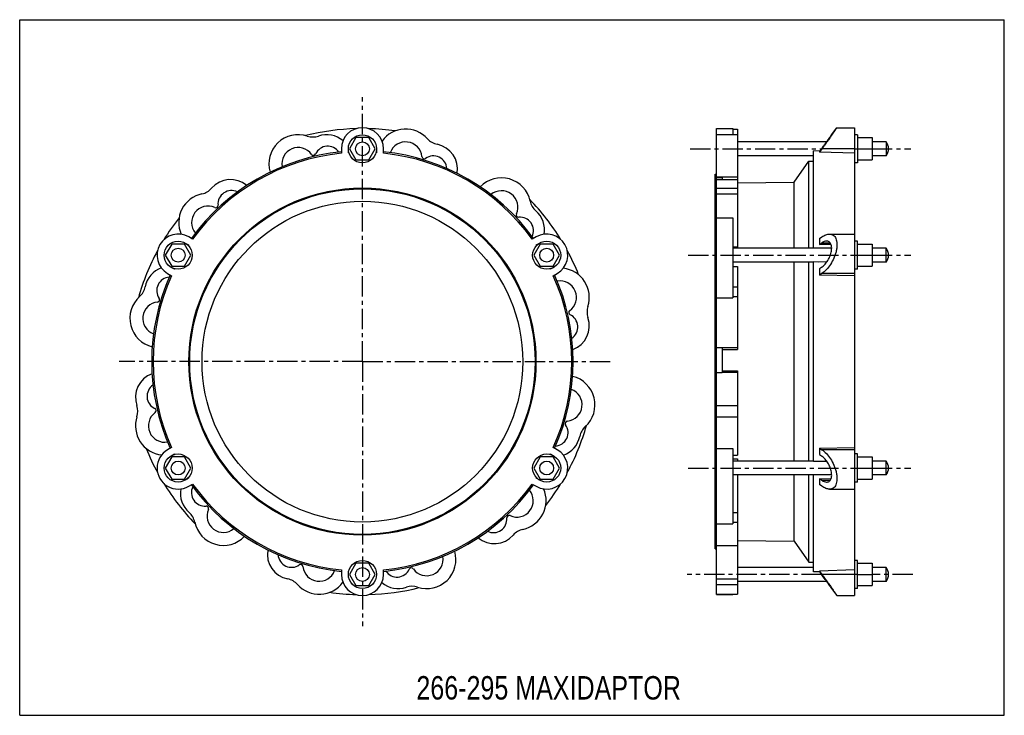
# Model space of a CAD drawing. Header units: millimetres. Extents: x 0 to 841, y 0 to 594.
import ezdxf

# ---------------------------------------------------------------- set-up
doc = ezdxf.new("R2010")
doc.units = ezdxf.units.MM
doc.header["$LTSCALE"] = 46.255
doc.linetypes.add('CENTER', pattern=[0.6, 0.375, -0.075, 0.075, -0.075])
doc.layers.get('0').update_dxf_attribs({"linetype": 'CONTINUOUS'})
doc.layers.add('AXES', color=7, linetype='CONTINUOUS')
doc.layers.add('DEFAULT_1', color=7, linetype='CENTER')
doc.styles.get("Standard").update_dxf_attribs({"font": 'txt', "width": 0.8})

msp = doc.modelspace()

# ---------------------------------------------------------------- linework, layer by layer
at = {"color": 7, "linetype": 'Continuous'}
for p, q in [((0, 0), (0, 594)), ((0, 594), (841, 594)), ((841, 0), (841, 594)), ((595.06, 103.03), (595.06, 501.03)), ((595.06, 501.03), (609.06, 501.03)), ((609.06, 501.03), (609.06, 495.84)), ((609.06, 500.65), (613.06, 500.65)), ((613.06, 500.65), (613.06, 398.82)), ((693.54, 495.78), (698.06, 501.78)), ((698.06, 501.78), (713.06, 501.78)), ((713.06, 501.78), (713.06, 102.28)), ((287.25, 493.28), (281.77, 483.78)), ((298.22, 493.28), (287.25, 493.28)), ((303.71, 483.78), (298.22, 493.28)), ((595.06, 495.84), (613.06, 495.84)), ((689.18, 489.69), (613.06, 489.69)), ((715.56, 495.78), (713.06, 495.78)), ((715.56, 495.78), (715.56, 471.78)), ((715.56, 493.28), (728.01, 493.28)), ((728.01, 493.28), (728.01, 474.28)), ((740.06, 489.69), (728.01, 489.69)), ((740.06, 489.69), (740.06, 477.86)), ((274.74, 483.78), (274.74, 479.91)), ((280.74, 480.42), (280.74, 483.78)), ((281.77, 483.78), (287.25, 474.28)), ((298.22, 474.28), (303.71, 483.78)), ((304.74, 483.78), (304.74, 480.42)), ((310.74, 479.91), (310.74, 483.78)), ((678.06, 398.82), (678.06, 481.94)), ((683.29, 481.76), (678.06, 481.94)), ((684.81, 483.78), (683.06, 481.45)), ((685.18, 483.78), (683.06, 480.95)), ((683.06, 481.45), (683.06, 480.95)), ((713.06, 479.91), (683.06, 480.95)), ((713.06, 483.78), (685.18, 483.78)), ((715.56, 483.78), (728.01, 483.78)), ((287.25, 474.28), (298.22, 474.28)), ((678.06, 477.86), (613.06, 477.86)), ((715.56, 471.78), (713.06, 471.78)), ((715.56, 474.28), (728.01, 474.28)), ((740.06, 477.86), (728.01, 477.86)), ((595.06, 459.84), (613.06, 459.84)), ((595.06, 459.19), (600.06, 459.19)), ((595.06, 457.48), (613.06, 457.48)), ((600.06, 459.19), (600.06, 457.48)), ((595.06, 450.09), (613.06, 450.09)), ((595.06, 445.26), (613.06, 445.26)), ((595.06, 424.84), (609.06, 424.84)), ((609.06, 424.84), (609.06, 356.51)), ((147.69, 406.56), (144.34, 408.49)), ((441.14, 408.49), (437.79, 406.56)), ((683.06, 407.08), (685.18, 408.49)), ((683.06, 407.08), (683.06, 402.13)), ((691.76, 410.9), (713.06, 410.9)), ((715.56, 404.9), (713.06, 404.9)), ((715.56, 380.9), (715.56, 404.9)), ((129.85, 402.4), (124.37, 392.9)), ((140.82, 402.4), (129.85, 402.4)), ((146.31, 392.9), (140.82, 402.4)), ((141.34, 403.29), (144.25, 401.61)), ((444.65, 402.4), (439.17, 392.9)), ((441.23, 401.61), (444.14, 403.29)), ((455.62, 402.4), (444.65, 402.4)), ((461.11, 392.9), (455.62, 402.4)), ((609.06, 400.05), (613.06, 400.05)), ((693.54, 398.82), (609.06, 398.82)), ((683.06, 402.13), (684.81, 403.29)), ((693.08, 401.96), (683.06, 402.13)), ((692.4, 403.29), (684.81, 403.29)), ((715.56, 402.4), (728.01, 402.4)), ((728.01, 402.4), (728.01, 383.4)), ((740.06, 398.82), (728.01, 398.82)), ((740.06, 386.99), (740.06, 398.82)), ((124.37, 392.9), (129.85, 383.4)), ((140.82, 383.4), (146.31, 392.9)), ((439.17, 392.9), (444.65, 383.4)), ((455.62, 383.4), (461.11, 392.9)), ((678.06, 386.99), (609.06, 386.99)), ((678.06, 216.94), (678.06, 387.11)), ((689.34, 387.04), (678.06, 387.11)), ((682.63, 387.08), (678.06, 387.11)), ((715.56, 392.9), (728.01, 392.9)), ((740.06, 386.99), (728.01, 386.99)), ((132.25, 380.83), (129.34, 382.51)), ((129.85, 383.4), (140.82, 383.4)), ((444.65, 383.4), (455.62, 383.4)), ((456.14, 382.51), (453.23, 380.83)), ((609.06, 383.23), (613.06, 383.23)), ((613.06, 383.23), (613.06, 312.42)), ((684.81, 382.51), (683.06, 381.35)), ((683.06, 381.35), (683.06, 375.9)), ((715.56, 380.9), (713.06, 380.9)), ((715.56, 383.4), (728.01, 383.4)), ((126.34, 377.31), (129.69, 375.38)), ((455.79, 375.38), (459.14, 377.31)), ((685.18, 377.31), (683.06, 375.9)), ((713.06, 375.38), (683.06, 375.9)), ((713.06, 377.31), (685.18, 377.31)), ((609.06, 365.84), (613.06, 365.84)), ((595.06, 356.51), (609.06, 356.51)), ((609.06, 357.54), (613.06, 357.54)), ((595.06, 313.99), (613.06, 313.99)), ((595.06, 313.94), (600.06, 313.94)), ((600.06, 313.94), (600.06, 292.84)), ((600.06, 312.41), (613.06, 312.42)), ((595.06, 292.84), (600.06, 292.84)), ((600.06, 294.05), (613.06, 294.05)), ((600.06, 292.95), (613.06, 292.95)), ((613.06, 294.05), (613.06, 222.18)), ((595.06, 264.49), (613.06, 264.49)), ((595.06, 254.95), (613.06, 254.95)), ((129.69, 228.67), (126.34, 226.74)), ((459.14, 226.74), (455.79, 228.67)), ((595.06, 227.84), (609.06, 227.84)), ((609.06, 227.84), (609.06, 163.52)), ((683.06, 228.15), (713.06, 228.67)), ((683.06, 228.15), (683.06, 222.71)), ((683.06, 228.15), (685.18, 226.74)), ((129.85, 220.65), (124.37, 211.15)), ((129.34, 221.54), (132.25, 223.22)), ((140.82, 220.65), (129.85, 220.65)), ((146.31, 211.15), (140.82, 220.65)), ((444.65, 220.65), (439.17, 211.15)), ((455.62, 220.65), (444.65, 220.65)), ((453.23, 223.22), (456.14, 221.54)), ((461.11, 211.15), (455.62, 220.65)), ((609.06, 222.18), (613.06, 222.18)), ((609.06, 218.91), (613.06, 218.89)), ((613.06, 218.89), (613.06, 217.07)), ((683.06, 222.71), (684.81, 221.54)), ((713.06, 226.74), (685.18, 226.74)), ((715.56, 223.15), (713.06, 223.15)), ((715.56, 199.15), (715.56, 223.15)), ((715.56, 220.65), (728.01, 220.65)), ((728.01, 220.65), (728.01, 201.65)), ((124.37, 211.15), (129.85, 201.65)), ((140.82, 201.65), (146.31, 211.15)), ((439.17, 211.15), (444.65, 201.65)), ((455.62, 201.65), (461.11, 211.15)), ((678.06, 217.07), (609.06, 217.07)), ((678.06, 216.94), (689.34, 217.01)), ((682.62, 216.97), (689.34, 217.01)), ((715.56, 211.15), (728.01, 211.15)), ((740.06, 217.07), (728.01, 217.07)), ((740.06, 205.24), (740.06, 217.07)), ((144.25, 202.44), (141.34, 200.76)), ((444.14, 200.76), (441.23, 202.44)), ((693.54, 205.24), (609.06, 205.24)), ((613.06, 205.24), (613.06, 103.41)), ((678.06, 122.43), (678.06, 205.24)), ((683.06, 201.92), (693.08, 202.09)), ((683.06, 201.92), (683.06, 196.98)), ((684.81, 200.76), (683.06, 201.92)), ((740.06, 205.24), (728.01, 205.24)), ((129.85, 201.65), (140.82, 201.65)), ((144.34, 195.56), (147.69, 197.5)), ((437.79, 197.5), (441.14, 195.56)), ((444.65, 201.65), (455.62, 201.65)), ((685.18, 195.56), (683.06, 196.98)), ((684.81, 200.76), (692.4, 200.76)), ((715.56, 199.15), (713.06, 199.15)), ((715.56, 201.65), (728.01, 201.65)), ((691.76, 193.15), (713.06, 193.15)), ((609.06, 173.19), (613.06, 173.19)), ((595.06, 163.52), (609.06, 163.52)), ((609.06, 164.97), (613.06, 164.97)), ((595.06, 145.12), (613.06, 145.12)), ((287.25, 129.78), (281.77, 120.28)), ((298.22, 129.78), (287.25, 129.78)), ((303.71, 120.28), (298.22, 129.78)), ((678.06, 126.19), (613.06, 126.19)), ((715.56, 132.28), (713.06, 132.28)), ((715.56, 108.28), (715.56, 132.28)), ((715.56, 129.78), (728.01, 129.78)), ((728.01, 129.78), (728.01, 110.78)), ((740.06, 126.19), (728.01, 126.19)), ((740.06, 114.36), (740.06, 126.19)), ((274.74, 124.14), (274.74, 120.28)), ((281.77, 120.28), (287.25, 110.78)), ((298.22, 110.78), (303.71, 120.28)), ((310.74, 120.28), (310.74, 124.14)), ((683.06, 122.6), (678.06, 122.43)), ((713.06, 124.14), (683.06, 123.1)), ((683.06, 122.6), (683.06, 123.1)), ((683.06, 123.1), (685.18, 120.28)), ((683.06, 122.6), (684.81, 120.28)), ((713.06, 120.28), (685.18, 120.28)), ((715.56, 120.28), (728.01, 120.28)), ((287.25, 110.78), (298.22, 110.78)), ((595.06, 116.42), (613.06, 116.42)), ((595.06, 111.71), (613.06, 111.71)), ((689.18, 114.36), (613.06, 114.36)), ((715.56, 110.78), (728.01, 110.78)), ((740.06, 114.36), (728.01, 114.36)), ((595.06, 103.41), (613.06, 103.41)), ((595.06, 103.03), (609.06, 103.03)), ((609.06, 103.41), (609.06, 103.03)), ((693.54, 108.28), (698.06, 102.28)), ((698.06, 102.28), (713.06, 102.28)), ((715.56, 108.28), (713.06, 108.28)), ((0, 0), (841, 0))]:
    msp.add_line(p, q, dxfattribs=at)
for centre, radius in [((292.74, 483.78), 12), ((292.74, 483.78), 5.92), ((135.34, 392.9), 12), ((450.14, 392.9), 12), ((135.34, 392.9), 5.92), ((450.14, 392.9), 5.92), ((135.34, 211.15), 12), ((450.14, 211.15), 12), ((135.34, 211.15), 5.92), ((450.14, 211.15), 5.92), ((292.74, 120.28), 12), ((292.74, 120.28), 5.92)]:
    msp.add_circle(centre, radius, dxfattribs=at)
for centre, radius, start, end in [((292.74, 302.03), 199, 91.55022, 104.11008), ((292.74, 483.78), 18, 0, 180), ((292.74, 302.03), 199, 81.88992, 88.44811), ((329.64, 475.65), 25, 41.88753, 143.80492), ((237.89, 470.84), 25, 71.88753, 196.27337), ((250.32, 508.86), 15, 251.88753, 288.96975), ((262.19, 474.34), 21.5, 49.57799, 108.96975), ((329.64, 475.65), 14, 5.72957, 159.95937), ((359.42, 502.36), 15, 221.88753, 258.96975), ((732.32, 483.78), 9.75, 322.6368, 37.3632), ((292.74, 302.03), 180, 95.73928, 144.26072), ((292.74, 302.03), 178.79, 95.77804, 144.22196), ((237.89, 470.84), 14, 35.72957, 189.95239), ((263.12, 474.5), 11.5, 33.79409, 155.11885), ((292.74, 302.03), 180, 93.76091, 93.8226), ((292.74, 302.03), 178.79, 93.69713, 93.8484), ((292.74, 302.03), 178.79, 86.1516, 86.30287), ((292.74, 302.03), 180, 86.1774, 86.23909), ((292.74, 302.03), 180, 35.73928, 84.26072), ((292.74, 302.03), 178.79, 35.77804, 84.22196), ((352.44, 466.53), 21.5, 350.09199, 78.96975), ((250.88, 480.18), 2, 215.72957, 335.11885), ((345.56, 477.25), 2, 185.72957, 305.11885), ((353.33, 466.2), 11.5, 3.81648, 125.11885), ((180.13, 435.98), 21.5, 50.09198, 138.96975), ((411.51, 433.94), 25, 11.88753, 136.27336), ((152.59, 459.94), 15, 281.88753, 318.96975), ((180.85, 436.59), 11.5, 63.81646, 185.11885), ((411.51, 433.94), 14, 335.72957, 129.95241), ((160.83, 420.8), 25, 101.88753, 203.80492), ((292.74, 302.03), 199, 31.55022, 44.11008), ((450.65, 442.18), 15, 191.88753, 228.96975), ((160.83, 420.8), 14, 65.72957, 219.95937), ((167.41, 435.38), 2, 245.72957, 5.11885), ((426.69, 414.64), 21.5, 349.57799, 48.96975), ((292.74, 302.03), 199, 141.88992, 148.44811), ((426.1, 427.36), 2, 155.72957, 275.11885), ((427.3, 413.91), 11.5, 333.79409, 95.11885), ((135.34, 392.9), 18, 60, 240), ((450.14, 392.9), 18, 300, 120), ((292.74, 302.03), 199, 151.55022, 164.11008), ((292.74, 302.03), 180, 146.1774, 146.23909), ((292.74, 302.03), 178.79, 146.1516, 146.30287), ((292.74, 302.03), 178.79, 33.69713, 33.8484), ((292.74, 302.03), 180, 33.76091, 33.8226), ((292.74, 302.03), 199, 21.88992, 28.44811), ((732.32, 392.9), 9.75, 322.6368, 37.3632), ((128.24, 361.73), 21.5, 109.57799, 168.96975), ((292.74, 302.03), 180, 153.76091, 153.8226), ((292.74, 302.03), 178.79, 153.69713, 153.8484), ((292.74, 302.03), 178.79, 26.1516, 26.30287), ((292.74, 302.03), 180, 26.1774, 26.23909), ((461.55, 356.88), 25, 341.88753, 83.80492), ((292.74, 302.03), 180, 155.73928, 204.26072), ((292.74, 302.03), 178.79, 155.77804, 204.22196), ((128.56, 362.62), 11.5, 93.79409, 215.11885), ((292.74, 302.03), 178.79, 335.77804, 24.22196), ((292.74, 302.03), 180, 335.73928, 24.26072), ((461.55, 356.88), 14, 305.72957, 99.95937), ((92.41, 368.71), 15, 311.88753, 348.96975), ((119.12, 338.93), 25, 131.88753, 256.27335), ((117.52, 354.85), 2, 275.72957, 35.11885), ((119.12, 338.93), 14, 95.72957, 249.95241), ((470.9, 343.89), 2, 125.72957, 245.11885), ((499.57, 344.44), 15, 161.88753, 198.96975), ((465.22, 331.64), 11.5, 303.81647, 65.11885), ((465.05, 332.58), 21.5, 290.09199, 18.96975), ((120.43, 271.48), 21.5, 110.09199, 198.96975), ((466.36, 265.12), 25, 311.88753, 76.27336), ((120.26, 272.41), 11.5, 123.81648, 245.11885), ((466.36, 265.12), 14, 275.72957, 69.9524), ((85.91, 259.61), 15, 341.88753, 18.96975), ((114.58, 260.17), 2, 305.72957, 65.11885), ((123.93, 247.18), 25, 161.88753, 263.80492), ((123.93, 247.18), 14, 125.72957, 279.95937), ((456.92, 241.44), 11.5, 273.79409, 35.11885), ((467.96, 249.2), 2, 95.72957, 215.11885), ((292.74, 302.03), 199, 331.55022, 344.11008), ((493.07, 235.34), 15, 131.88753, 168.96975), ((457.24, 242.33), 21.5, 289.57799, 348.96975), ((292.74, 302.03), 199, 201.88992, 208.44811), ((135.34, 211.15), 18, 120, 300), ((292.74, 302.03), 180, 206.1774, 206.23909), ((292.74, 302.03), 178.79, 206.1516, 206.30287), ((450.14, 211.15), 18, 240, 60), ((292.74, 302.03), 178.79, 333.69713, 333.8484), ((292.74, 302.03), 180, 333.76091, 333.8226), ((732.32, 211.15), 9.75, 322.6368, 37.3632), ((292.74, 302.03), 180, 213.76088, 213.82263), ((292.74, 302.03), 178.79, 213.69713, 213.8484), ((292.74, 302.03), 178.79, 326.1516, 326.30287), ((292.74, 302.03), 180, 326.17737, 326.23912), ((292.74, 302.03), 199, 211.55022, 224.11008), ((292.74, 302.03), 180, 215.7393, 264.26063), ((158.18, 190.14), 11.5, 153.79653, 275.11885), ((292.74, 302.03), 178.79, 215.77804, 264.22196), ((292.74, 302.03), 178.79, 275.77804, 324.22196), ((292.74, 302.03), 180, 275.73937, 324.2607), ((292.74, 302.03), 199, 321.88992, 328.44811), ((158.79, 189.41), 21.5, 169.57799, 228.96975), ((424.65, 183.26), 14, 245.72957, 39.96036), ((424.65, 183.26), 25, 281.88753, 23.80492), ((159.38, 176.7), 2, 335.72957, 95.11885), ((134.83, 161.88), 15, 11.88753, 48.96975), ((173.97, 170.12), 14, 155.72957, 309.95777), ((404.62, 167.47), 11.5, 243.7915, 5.11885), ((418.07, 168.67), 2, 65.72957, 185.11885), ((173.97, 170.12), 25, 191.88753, 316.28012), ((405.35, 168.08), 21.5, 230.0831, 318.96975), ((432.89, 144.11), 15, 101.88753, 138.96975), ((233.04, 137.52), 21.5, 170.08159, 258.96975), ((232.15, 137.85), 11.5, 183.79149, 305.11885), ((347.59, 133.21), 25, 251.88753, 16.27691), ((239.92, 126.81), 2, 5.72957, 125.11885), ((255.84, 128.41), 14, 185.72957, 339.96085), ((732.32, 120.28), 9.75, 322.6368, 37.3632), ((292.74, 120.28), 18, 180, 360), ((226.06, 101.7), 15, 41.88753, 78.96975), ((255.84, 128.41), 25, 221.88753, 323.80555), ((323.29, 129.71), 21.5, 229.57732, 288.96975), ((335.15, 95.2), 15, 71.88753, 108.96975), ((292.74, 302.03), 199, 261.88992, 268.44774), ((292.74, 302.03), 199, 271.55055, 284.11008)]:
    msp.add_arc(centre, radius, start, end, dxfattribs=at)
for points, knots in [([(698.06, 501.78), (698.04, 501.74), (697.98, 501.66), (697.88, 501.52), (697.69, 501.24), (697.36, 500.76), (696.88, 500.06), (696.28, 499.19), (695.28, 497.75), (693.83, 495.68), (691.9, 492.96), (689.77, 490.01), (687.52, 486.92), (685.97, 484.83), (685.18, 483.78)], [0, 0, 0, 0, 0.005933, 0.013303, 0.023536, 0.05225, 0.091232, 0.139459, 0.195823, 0.328575, 0.481405, 0.647637, 0.821944, 1, 1, 1, 1]), ([(684.81, 483.78), (685.34, 484.48), (686.38, 485.87), (687.9, 487.93), (689.33, 489.9), (690.64, 491.71), (691.63, 493.09), (692.31, 494.04), (692.73, 494.63), (693.05, 495.08), (693.34, 495.49), (693.41, 495.59), (693.56, 495.8), (693.54, 495.78)], [0, 0, 0, 0, 0.177562, 0.351406, 0.517301, 0.670019, 0.802969, 0.85954, 0.908025, 0.947281, 0.976237, 0.994007, 1, 1, 1, 1]), ([(684.81, 382.51), (685.74, 383.13), (687.56, 384.7), (689.91, 387.66), (691.54, 390.64), (692.57, 393.27), (693.15, 395.32), (693.5, 397.34), (693.59, 399.25), (693.41, 400.96), (692.97, 402.41), (692.29, 403.55), (691.4, 404.35), (690.36, 404.81), (689.62, 404.9), (689.24, 404.9)], [0, 0, 0, 0, 0.121824, 0.260032, 0.411612, 0.490175, 0.568299, 0.643617, 0.713582, 0.776148, 0.830515, 0.877507, 0.919409, 0.959286, 1, 1, 1, 1]), ([(689.24, 404.9), (688.51, 404.9), (687.37, 404.64), (685.92, 403.98), (685.18, 403.54), (684.81, 403.29)], [0, 0, 0, 0, 0.459997, 0.719639, 1, 1, 1, 1]), ([(685.18, 408.49), (685.73, 408.86), (686.83, 409.52), (688.98, 410.51), (690.68, 410.9), (691.76, 410.9)], [0, 0, 0, 0, 0.281486, 0.541562, 1, 1, 1, 1]), ([(691.76, 410.9), (692.31, 410.9), (693.41, 410.77), (694.95, 410.07), (696.24, 408.86), (697.23, 407.14), (697.86, 404.98), (698.12, 402.42), (697.99, 399.57), (697.49, 396.54), (696.65, 393.47), (695.15, 389.52), (692.76, 385.05), (689.27, 380.59), (686.56, 378.24), (685.18, 377.31)], [0, 0, 0, 0, 0.040237, 0.079647, 0.121242, 0.168147, 0.222594, 0.285306, 0.355419, 0.430884, 0.509169, 0.587909, 0.739786, 0.878114, 1, 1, 1, 1]), ([(689.24, 199.15), (689.62, 199.15), (690.36, 199.24), (691.4, 199.7), (692.29, 200.51), (692.97, 201.65), (693.41, 203.1), (693.59, 204.81), (693.5, 206.72), (693.15, 208.74), (692.57, 210.78), (691.54, 213.42), (689.91, 216.39), (687.56, 219.36), (685.74, 220.93), (684.81, 221.54)], [0, 0, 0, 0, 0.040717, 0.080596, 0.122502, 0.169499, 0.223871, 0.286443, 0.35641, 0.431727, 0.509846, 0.588405, 0.739975, 0.878178, 1, 1, 1, 1]), ([(685.18, 226.74), (686.56, 225.82), (689.27, 223.46), (692.76, 219), (695.15, 214.53), (696.65, 210.58), (697.49, 207.51), (697.99, 204.49), (698.12, 201.63), (697.86, 199.08), (697.23, 196.91), (696.24, 195.2), (694.95, 193.98), (693.41, 193.28), (692.31, 193.15), (691.76, 193.15)], [0, 0, 0, 0, 0.121886, 0.260214, 0.412091, 0.490831, 0.569116, 0.644581, 0.714694, 0.777406, 0.831853, 0.878758, 0.920353, 0.959763, 1, 1, 1, 1]), ([(684.81, 200.76), (685.18, 200.51), (685.92, 200.07), (687.37, 199.41), (688.51, 199.15), (689.24, 199.15)], [0, 0, 0, 0, 0.280355, 0.539997, 1, 1, 1, 1]), ([(691.76, 193.15), (690.68, 193.15), (688.98, 193.55), (686.83, 194.53), (685.73, 195.19), (685.18, 195.56)], [0, 0, 0, 0, 0.458438, 0.718514, 1, 1, 1, 1]), ([(693.54, 108.28), (693.53, 108.3), (693.46, 108.4), (693.31, 108.61), (693.06, 108.96), (692.73, 109.43), (692.32, 110.01), (691.63, 110.97), (690.64, 112.35), (689.33, 114.16), (687.38, 116.83), (685.85, 118.89), (684.81, 120.28)], [0, 0, 0, 0, 0.005994, 0.023765, 0.052722, 0.091976, 0.14046, 0.197031, 0.329977, 0.482692, 0.648587, 1, 1, 1, 1]), ([(685.18, 120.28), (685.97, 119.23), (687.52, 117.14), (689.77, 114.05), (691.9, 111.09), (693.56, 108.76), (694.77, 107.03), (695.57, 105.89), (696.28, 104.87), (696.88, 104), (697.37, 103.29), (697.68, 102.84), (697.89, 102.52), (697.95, 102.44), (698.09, 102.24), (698.06, 102.28)], [0, 0, 0, 0, 0.178056, 0.352363, 0.518595, 0.671425, 0.740786, 0.804177, 0.860541, 0.908768, 0.94775, 0.976464, 0.986697, 0.994067, 1, 1, 1, 1])]:
    msp.add_open_spline(points, degree=3, knots=knots, dxfattribs=at)
at = {"layer": 'AXES', "color": 7, "linetype": 'CENTER'}
for q in [(292.74, 527.81), (84.97, 302.03), (292.74, 76.25), (505.53, 302.03)]:
    msp.add_line((292.74, 302.03), q, dxfattribs=at)
at = {"layer": 'AXES', "color": 7, "linetype": 'Continuous'}
for p, q in [((661.44, 455.25), (674.06, 473.28)), ((674.06, 398.82), (674.06, 473.28)), ((674.06, 473.28), (678.06, 473.28)), ((594.06, 142.03), (594.06, 462.03)), ((594.06, 462.03), (595.06, 462.03)), ((613.06, 454.69), (661.44, 455.25)), ((661.44, 398.82), (661.44, 455.25)), ((661.44, 217.07), (661.44, 386.99)), ((674.06, 217.07), (674.06, 386.99)), ((661.44, 148.81), (661.44, 205.24)), ((674.06, 130.78), (674.06, 205.24)), ((613.06, 149.37), (661.44, 148.81)), ((661.44, 148.81), (674.06, 130.78)), ((594.06, 142.03), (595.06, 142.03)), ((674.06, 130.78), (678.06, 130.78))]:
    msp.add_line(p, q, dxfattribs=at)
for radius in [148.25, 147.5, 137]:
    msp.add_circle((292.74, 302.03), radius, dxfattribs=at)
for centre, radius, start, end in [((347.59, 133.21), 14, 215.72957, 9.96041), ((322.35, 129.55), 11.5, 213.79241, 335.11885), ((334.6, 123.87), 2, 35.72957, 155.11885)]:
    msp.add_arc(centre, radius, start, end, dxfattribs=at)
at = {"layer": 'DEFAULT_1', "color": 7, "linetype": 'CENTER'}
for p, q in [((572.56, 483.78), (685.18, 483.78)), ((713.06, 483.78), (715.56, 483.78)), ((728.01, 483.78), (761.05, 483.78)), ((570.88, 392.9), (715.56, 392.9)), ((728.01, 392.9), (761.05, 392.9)), ((570.88, 211.15), (715.56, 211.15)), ((728.01, 211.15), (761.05, 211.15)), ((685.18, 120.28), (570.04, 120.28)), ((715.56, 120.28), (713.06, 120.28)), ((762.73, 120.28), (728.01, 120.28))]:
    msp.add_line(p, q, dxfattribs=at)

# ---------------------------------------------------------------- texts
at = {"color": 2, "linetype": 'Continuous', "insert": (338.82, 33.47), "char_height": 20, "width": 288, "attachment_point": 1, "line_spacing_factor": 0.9}
msp.add_mtext('266-295 MAXIDAPTOR', dxfattribs=at)

doc.saveas('drawing.dxf')
